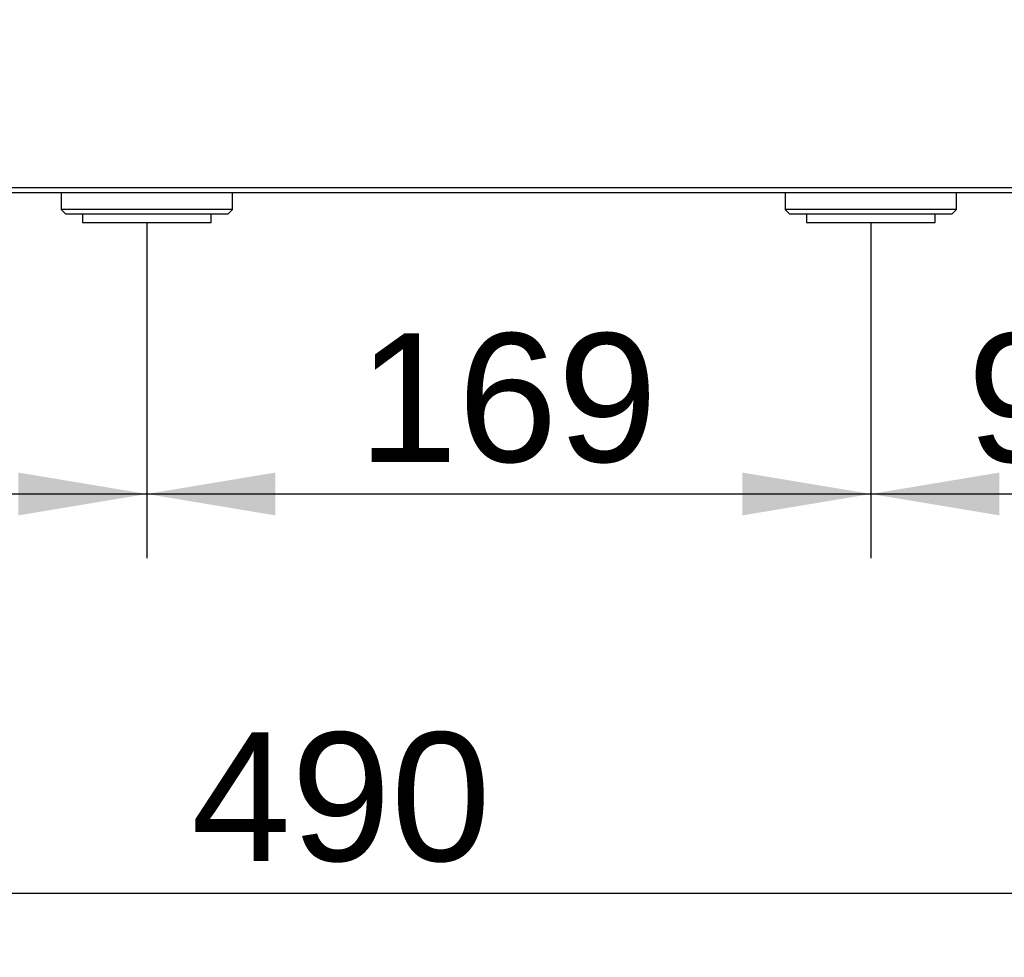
# Model space of a CAD drawing. Header units: millimetres. Extents: x 0 to 287, y 0 to 200.
# Tile 26 of 68: x 48 to 71, y 107 to 129. Entities that reach past the tile are written whole.
import ezdxf
from ezdxf.enums import TextEntityAlignment as Align

# ---------------------------------------------------------------- set-up
doc = ezdxf.new("R2010")
doc.units = ezdxf.units.MM
doc.layers.add('130.193_BW4C_CTM', color=7, linetype='Continuous')
doc.layers.add('Défaut', color=7, linetype='Continuous')
doc.styles.add('SEACAD_Arial', font='arial.ttf')
doc.dimstyles.new('ISO', dxfattribs={"dimtxt": 3, "dimasz": 3, "dimexe": 1.5, "dimexo": 0, "dimgap": 1.5, "dimtad": 1, "dimdec": 0, "dimlfac": 10, "dimtxsty": 'SEACAD_Arial', "dimblk1": '_SE_FILLED', "dimblk2": '_SE_FILLED', "dimsah": 1, "dimcen": 1.5, "dimazin": 0, "dimtfac": 1, "dimtdec": 3, "dimtmove": 0, "dimatfit": 3, "dimfxl": 1, "dimtolj": 1, "dimarcsym": 0})

# ---------------------------------------------------------------- blocks, each defined once
blk = doc.blocks.new('SE')
at = {"layer": '130.193_BW4C_CTM', "color": 7, "linetype": 'Continuous'}
for p, q in [((79.571, 125.165), (30.931, 125.165)), ((30.941, 125.059), (79.561, 125.059)), ((48.686, 125.059), (48.686, 124.659)), ((52.686, 124.659), (52.686, 125.059)), ((65.586, 125.059), (65.586, 124.659)), ((69.586, 124.659), (69.586, 125.059)), ((52.686, 124.659), (48.686, 124.659)), ((48.686, 124.659), (48.786, 124.559)), ((52.586, 124.559), (52.686, 124.659)), ((69.586, 124.659), (65.586, 124.659)), ((65.586, 124.659), (65.686, 124.559)), ((69.486, 124.559), (69.586, 124.659)), ((48.786, 124.559), (52.586, 124.559)), ((49.186, 124.559), (49.186, 124.359)), ((49.186, 124.359), (52.186, 124.359)), ((52.186, 124.359), (52.186, 124.559)), ((65.686, 124.559), (69.486, 124.559)), ((66.086, 124.559), (66.086, 124.359)), ((66.086, 124.359), (69.086, 124.359)), ((69.086, 124.359), (69.086, 124.559))]:
    blk.add_line(p, q, dxfattribs=at)
blk = doc.blocks.new('DMBLK27')
at = {"layer": 'Défaut', "linetype": 'Continuous'}
for points in [[(33.756, 108.204), (33.756, 109.204), (30.756, 108.704)], [(76.736, 108.204), (79.736, 108.704), (76.736, 109.204)]]:
    blk.add_hatch(color=7, dxfattribs=at).paths.add_polyline_path(points)
at = {"layer": 'Défaut', "color": 7, "linetype": 'Continuous'}
for p, q in [((79.736, 134.139), (79.736, 107.204)), ((30.756, 130.179), (30.756, 107.204)), ((30.756, 108.704), (79.736, 108.704))]:
    blk.add_line(p, q, dxfattribs=at)
at = {"layer": 'Défaut', "color": 7, "linetype": 'Continuous', "style": 'SEACAD_Arial'}
blk.add_text('490', height=3, dxfattribs=at).set_placement((51.724, 112.454), align=Align.TOP_LEFT)
blk = doc.blocks.new('_SE_FILLED')
at = {"color": 0}
blk.add_line((0, 0), (-1, 0), dxfattribs=at)
blk.add_solid([(0, 0), (-1, -0.1665), (-1, 0.1665), (0, 0)], dxfattribs=at)
blk = doc.blocks.new('DMBLK29')
at = {"layer": 'Défaut', "linetype": 'Continuous'}
for points in [[(36.706, 117.521), (36.706, 118.521), (33.706, 118.021)], [(47.686, 117.521), (50.686, 118.021), (47.686, 118.521)]]:
    blk.add_hatch(color=7, dxfattribs=at).paths.add_polyline_path(points)
at = {"layer": 'Défaut', "color": 7, "linetype": 'Continuous'}
for p, q in [((33.706, 124.359), (33.706, 116.521)), ((50.686, 124.359), (50.686, 116.521)), ((33.706, 118.021), (50.686, 118.021))]:
    blk.add_line(p, q, dxfattribs=at)
at = {"layer": 'Défaut', "color": 7, "linetype": 'Continuous', "style": 'SEACAD_Arial'}
blk.add_text('170', height=3, dxfattribs=at).set_placement((38.674, 121.771), align=Align.TOP_LEFT)
blk = doc.blocks.new('DMBLK30')
at = {"layer": 'Défaut', "linetype": 'Continuous'}
for points in [[(53.686, 117.521), (53.686, 118.521), (50.686, 118.021)], [(64.586, 117.521), (67.586, 118.021), (64.586, 118.521)]]:
    blk.add_hatch(color=7, dxfattribs=at).paths.add_polyline_path(points)
at = {"layer": 'Défaut', "color": 7, "linetype": 'Continuous'}
for p, q in [((50.686, 124.359), (50.686, 116.521)), ((67.586, 124.359), (67.586, 116.521)), ((50.686, 118.021), (67.586, 118.021))]:
    blk.add_line(p, q, dxfattribs=at)
at = {"layer": 'Défaut', "color": 7, "linetype": 'Continuous', "style": 'SEACAD_Arial'}
blk.add_text('169', height=3, dxfattribs=at).set_placement((55.614, 121.771), align=Align.TOP_LEFT)
blk = doc.blocks.new('DMBLK31')
at = {"layer": 'Défaut', "linetype": 'Continuous'}
for points in [[(70.586, 117.521), (70.586, 118.521), (67.586, 118.021)], [(73.786, 117.521), (76.786, 118.021), (73.786, 118.521)]]:
    blk.add_hatch(color=7, dxfattribs=at).paths.add_polyline_path(points)
at = {"layer": 'Défaut', "color": 7, "linetype": 'Continuous'}
for p, q in [((67.586, 124.359), (67.586, 116.521)), ((76.786, 124.359), (76.786, 116.521)), ((67.586, 118.021), (76.786, 118.021))]:
    blk.add_line(p, q, dxfattribs=at)
at = {"layer": 'Défaut', "color": 7, "linetype": 'Continuous', "style": 'SEACAD_Arial'}
blk.add_text('92', height=3, dxfattribs=at).set_placement((69.838, 121.771), align=Align.TOP_LEFT)
blk = doc.blocks.new('DMBLK32')
at = {"layer": 'Défaut', "linetype": 'Continuous'}
for points in [[(93.298, 185.914), (92.798, 188.914), (92.298, 185.914)], [(93.298, 127.359), (92.298, 127.359), (92.798, 124.359)]]:
    blk.add_hatch(color=7, dxfattribs=at).paths.add_polyline_path(points)
at = {"layer": 'Défaut', "color": 7, "linetype": 'Continuous'}
for p, q in [((69.757, 188.914), (94.298, 188.914)), ((92.798, 124.359), (92.798, 188.914)), ((78.286, 124.359), (94.298, 124.359))]:
    blk.add_line(p, q, dxfattribs=at)
at = {"layer": 'Défaut', "color": 7, "linetype": 'Continuous', "style": 'SEACAD_Arial'}
blk.add_text('646', height=3, rotation=90, dxfattribs=at).set_placement((89.048, 153.115), align=Align.TOP_LEFT)

msp = doc.modelspace()

# ---------------------------------------------------------------- block references
at = {"layer": 'Défaut'}
msp.add_blockref('SE', (0, 0), dxfattribs=at)

# ---------------------------------------------------------------- dimensions: what is measured, and where the dimension line sits
at = {"layer": 'Défaut', "color": 7, "linetype": 'Continuous'}
for base, p1, p2, angle, picture, middle, dimtype in [((92.7978, 188.9136), (75.2861, 124.3594), (69.7565, 188.9136), 90, 'DMBLK32', (92.7978, 156.6365), 160), ((33.7061, 118.021), (33.7061, 124.3594), (50.6861, 124.3594), 0, 'DMBLK29', (42.1961, 118.021), 161)]:
    dim = msp.add_linear_dim(base=base, p1=p1, p2=p2, angle=angle, text='\\A1;<>', dimstyle='ISO', dxfattribs=at)
    dim.commit()
    dim.dimension.update_dxf_attribs({"geometry": picture, "text_midpoint": middle, "dimtype": dimtype})
dim = msp.add_linear_dim(base=(79.7361, 108.7038), p1=(30.7561, 130.1794), p2=(79.7361, 134.1394), text='\\A1;<>', dimstyle='ISO', dxfattribs=at)
dim.commit()
dim.dimension.update_dxf_attribs({"geometry": 'DMBLK27', "text_midpoint": (55.2461, 108.7038), "dimtype": 160})
for base, p1, p2, picture, middle in [((50.6861, 118.021), (50.6861, 124.3594), (67.5861, 124.3594), 'DMBLK30', (59.1361, 118.021)), ((67.5861, 118.021), (67.5861, 124.3594), (76.7861, 124.3594), 'DMBLK31', (72.1861, 118.021))]:
    dim = msp.add_linear_dim(base=base, p1=p1, p2=p2, angle=0, text='\\A1;<>', dimstyle='ISO', override={"dimdec": 2}, dxfattribs=at)
    dim.commit()
    dim.dimension.update_dxf_attribs({"geometry": picture, "text_midpoint": middle, "dimtype": 161})

doc.saveas('drawing.dxf')
